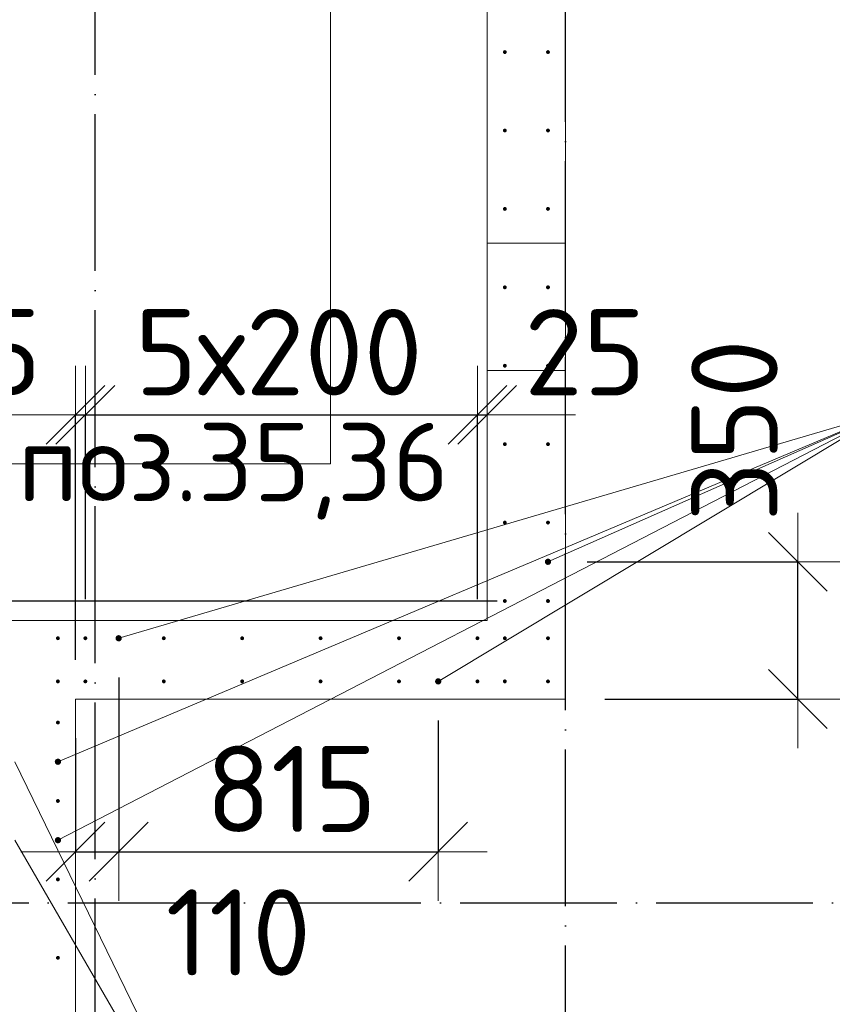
# Model space of a CAD drawing. Header units: millimetres. Extents: x -3725 to 93325, y -74170 to 82591.
# Tile 42 of 139: x 59807 to 61880, y 23081 to 25593. Entities that reach past the tile are written whole.
import ezdxf

# ---------------------------------------------------------------- set-up
doc = ezdxf.new("R2010")
doc.units = ezdxf.units.MM
doc.header["$PDMODE"] = 65
for name, pattern in [('______11', [500, 400, -50, 0, -50]), ('______2', [270, 200, -70]), ('______3', [500, 400, -100]), ('______5', [1100, 800, -100, 100, -100])]:
    doc.linetypes.add(name, pattern=pattern)
for name, color, linetype, lineweight in [('Standard', 7, 'Continuous', 25), ('Арм.стержн. Выпуски', 180, 'Continuous', 35), ('Балка_ общее', 7, '______3', 13), ('Размерная линия_ общее', 7, 'Continuous', 13), ('Стена_ общее', 7, 'Continuous', 35), ('Фундамент (1)', 7, 'Continuous', 35)]:
    doc.layers.add(name, color=color, linetype=linetype, lineweight=lineweight)
doc.layers.add('Осевая линия_ общее', color=7, linetype='______5', lineweight=13, true_color=0xa0a0a0)
doc.styles.add('ISOCPEUR', font='ISOCPEUR')
doc.dimstyles.new('DIMSTYLE_3', dxfattribs={"dimtxt": 220, "dimasz": 250, "dimexe": 0, "dimexo": 0, "dimgap": 110, "dimtad": 2, "dimdec": 0, "dimrnd": 5, "dimzin": 12, "dimdsep": 46, "dimtxsty": 'ISOCPEUR', "dimblk1": 'ALL_ML_STRICH', "dimblk2": 'ALL_ML_STRICH', "dimsah": 1, "dimcen": 0, "dimclrd": 7, "dimclre": 256, "dimclrt": 7, "dimadec": 0, "dimazin": 0, "dimtfac": 1, "dimtdec": 0, "dimtix": 1, "dimtmove": 2, "dimatfit": 3, "dimfxl": 0, "dimtzin": 0, "dimlwd": 0, "dimlwe": -3, "dimarcsym": 0})
doc.dimstyles.new('DIMSTYLE_5', dxfattribs={"dimtxt": 220, "dimasz": 250, "dimexe": 0, "dimexo": 0, "dimgap": 110, "dimtad": 2, "dimdec": 0, "dimrnd": 5, "dimzin": 12, "dimdsep": 46, "dimtxsty": 'ISOCPEUR', "dimblk1": 'ALL_ML_STRICH', "dimblk2": 'ALL_ML_STRICH', "dimsah": 1, "dimcen": 0, "dimclrd": 7, "dimclre": 256, "dimclrt": 7, "dimadec": 0, "dimazin": 0, "dimtfac": 1, "dimtdec": 0, "dimtix": 1, "dimtmove": 2, "dimatfit": 3, "dimfxl": 0, "dimtvp": 1.2, "dimtzin": 0, "dimlwd": 0, "dimlwe": -3, "dimarcsym": 0})
doc.dimstyles.new('DIMSTYLE_9', dxfattribs={"dimtxt": 220, "dimasz": 250, "dimexe": 0, "dimexo": 0, "dimgap": 110, "dimtad": 0, "dimdec": 0, "dimrnd": 5, "dimzin": 12, "dimdsep": 46, "dimtxsty": 'ISOCPEUR', "dimblk1": 'ALL_ML_STRICH', "dimblk2": 'ALL_ML_STRICH', "dimsah": 1, "dimcen": 0, "dimclrd": 7, "dimclre": 256, "dimclrt": 7, "dimadec": 0, "dimazin": 0, "dimtfac": 1, "dimtdec": 0, "dimtix": 1, "dimtmove": 2, "dimatfit": 3, "dimfxl": 0, "dimtvp": 1.2, "dimtzin": 0, "dimlwd": 0, "dimlwe": -3, "dimarcsym": 0})

# ---------------------------------------------------------------- blocks, each defined once
blk = doc.blocks.new('ALL_ML_STRICH')
at = {"color": 0, "linetype": 'ByBlock', "lineweight": -2}
for p, q in [((0, -0.5), (0, 0.5)), ((-0.3, -0.3), (0.3, 0.3)), ((-1, 0), (0.5, 0))]:
    blk.add_line(p, q, dxfattribs=at)
blk = doc.blocks.new('*D321')
at = {"layer": 'DEFPOINTS', "color": 7, "linetype": 'Continuous', "lineweight": 13, "transparency": 33554687}
for p in [(59950, 24584.6), (59975, 24015), (59950, 23860)]:
    blk.add_point(p, dxfattribs=at)
at = {"layer": 'Размерная линия_ общее', "color": 253, "linetype": 'Continuous', "lineweight": -2, "true_color": 0xa0a0a0, "transparency": 33554687}
for p, q in [((59950, 23960), (59950, 24584.6)), ((59975, 24115), (59975, 24584.6))]:
    blk.add_line(p, q, dxfattribs=at)
at = {"layer": 'Размерная линия_ общее', "color": 7, "linetype": 'Continuous', "lineweight": -2, "transparency": 33554687}
blk.add_line((59950, 24584.6), (59975, 24584.6), dxfattribs=at)
at = {"layer": 'Размерная линия_ общее', "color": 7, "linetype": 'Continuous', "lineweight": 13, "transparency": 33554687, "xscale": 250, "yscale": 250, "zscale": 250}
blk.add_blockref('ALL_ML_STRICH', (59975, 24584.6), dxfattribs=at)
at = {"layer": 'Размерная линия_ общее', "color": 7, "linetype": 'Continuous', "lineweight": 13, "transparency": 33554687, "xscale": 250, "yscale": 250, "zscale": 250, "rotation": 180}
blk.add_blockref('ALL_ML_STRICH', (59950, 24584.6), dxfattribs=at)
at = {"layer": 'Размерная линия_ общее', "color": 7, "linetype": 'Continuous', "lineweight": 13, "transparency": 33554687, "insert": (59708.1, 24745.1), "char_height": 220, "width": 440, "attachment_point": 5, "style": 'ISOCPEUR'}
blk.add_mtext('\\A1;{25}', dxfattribs=at)
blk = doc.blocks.new('*D322')
at = {"layer": 'DEFPOINTS', "color": 7, "linetype": 'Continuous', "lineweight": 13, "transparency": 33554687}
for p in [(59975, 24584.6), (59975, 24015), (60975, 24015)]:
    blk.add_point(p, dxfattribs=at)
at = {"layer": 'Размерная линия_ общее', "color": 253, "linetype": 'Continuous', "lineweight": -2, "true_color": 0xa0a0a0, "transparency": 33554687}
for p, q in [((59975, 24115), (59975, 24584.6)), ((60975, 24115), (60975, 24584.6))]:
    blk.add_line(p, q, dxfattribs=at)
at = {"layer": 'Размерная линия_ общее', "color": 7, "linetype": 'Continuous', "lineweight": -2, "transparency": 33554687}
blk.add_line((59975, 24584.6), (60975, 24584.6), dxfattribs=at)
at = {"layer": 'Размерная линия_ общее', "color": 7, "linetype": 'Continuous', "lineweight": 13, "transparency": 33554687, "xscale": 250, "yscale": 250, "zscale": 250, "rotation": 180}
blk.add_blockref('ALL_ML_STRICH', (59975, 24584.6), dxfattribs=at)
at = {"layer": 'Размерная линия_ общее', "color": 7, "linetype": 'Continuous', "lineweight": 13, "transparency": 33554687, "xscale": 250, "yscale": 250, "zscale": 250}
blk.add_blockref('ALL_ML_STRICH', (60975, 24584.6), dxfattribs=at)
at = {"layer": 'Размерная линия_ общее', "color": 7, "linetype": 'Continuous', "lineweight": 13, "transparency": 33554687, "insert": (60101, 24854.6), "char_height": 220, "width": 11, "attachment_point": 1, "line_spacing_factor": 0.60241, "style": 'ISOCPEUR'}
blk.add_mtext('5х200', dxfattribs=at)
blk = doc.blocks.new('*D323')
at = {"layer": 'DEFPOINTS', "color": 7, "linetype": 'Continuous', "lineweight": 13, "transparency": 33554687}
for p in [(60975, 24584.6), (61000, 24548.5), (60975, 24015)]:
    blk.add_point(p, dxfattribs=at)
at = {"layer": 'Размерная линия_ общее', "color": 253, "linetype": 'Continuous', "lineweight": -2, "true_color": 0xa0a0a0, "transparency": 33554687}
for p, q in [((60975, 24115), (60975, 24584.6)), ((61000, 24584.6), (61000, 24584.6))]:
    blk.add_line(p, q, dxfattribs=at)
at = {"layer": 'Размерная линия_ общее', "color": 7, "linetype": 'Continuous', "lineweight": -2, "transparency": 33554687}
blk.add_line((60975, 24584.6), (61000, 24584.6), dxfattribs=at)
at = {"layer": 'Размерная линия_ общее', "color": 7, "linetype": 'Continuous', "lineweight": 13, "transparency": 33554687, "xscale": 250, "yscale": 250, "zscale": 250}
blk.add_blockref('ALL_ML_STRICH', (61000, 24584.6), dxfattribs=at)
at = {"layer": 'Размерная линия_ общее', "color": 7, "linetype": 'Continuous', "lineweight": 13, "transparency": 33554687, "xscale": 250, "yscale": 250, "zscale": 250, "rotation": 180}
blk.add_blockref('ALL_ML_STRICH', (60975, 24584.6), dxfattribs=at)
at = {"layer": 'Размерная линия_ общее', "color": 7, "linetype": 'Continuous', "lineweight": 13, "transparency": 33554687, "insert": (61249.5, 24744.4), "char_height": 220, "width": 440, "attachment_point": 5, "style": 'ISOCPEUR'}
blk.add_mtext('\\A1;{25}', dxfattribs=at)
blk = doc.blocks.new('СЛОЖНЫЙ_ОБЪЕКТ_6')
at = {"layer": 'Осевая линия_ общее', "color": 253, "linetype": '______11', "lineweight": -3, "true_color": 0xa0a0a0, "transparency": 33554687}
for p, q in [((60000, 15950), (60000, 40010)), ((61200, 15830), (61200, 40010)), ((56930, 23340), (76830, 23340))]:
    blk.add_line(p, q, dxfattribs=at)
blk = doc.blocks.new('*D350')
at = {"layer": 'DEFPOINTS', "color": 7, "linetype": 'Continuous', "lineweight": 13, "transparency": 33554687}
for p in [(61045, 24110), (58219.7, 24015), (59795, 24015)]:
    blk.add_point(p, dxfattribs=at)
at = {"layer": 'Размерная линия_ общее', "color": 253, "linetype": 'Continuous', "lineweight": -2, "true_color": 0xa0a0a0, "transparency": 33554687}
for p, q in [((61025, 24110), (58219.7, 24110)), ((59775, 24015), (58219.7, 24015))]:
    blk.add_line(p, q, dxfattribs=at)
at = {"layer": 'Размерная линия_ общее', "color": 7, "linetype": 'Continuous', "lineweight": -2, "transparency": 33554687}
blk.add_line((58219.7, 24015), (58219.7, 24110), dxfattribs=at)
at = {"layer": 'Размерная линия_ общее', "color": 7, "linetype": 'Continuous', "lineweight": 13, "transparency": 33554687, "xscale": 250, "yscale": 250, "zscale": 250}
for p, rotation in [((58219.7, 24015), 270), ((58219.7, 24110), 90)]:
    blk.add_blockref('ALL_ML_STRICH', p, dxfattribs=dict(at, rotation=rotation))
at = {"layer": 'Размерная линия_ общее', "color": 7, "linetype": 'Continuous', "lineweight": 13, "transparency": 33554687, "insert": (57849, 24329.7), "char_height": 220, "width": 440, "attachment_point": 5, "rotation": 90, "style": 'ISOCPEUR'}
blk.add_mtext('\\A1;{95}', dxfattribs=at)
blk = doc.blocks.new('*D351')
at = {"layer": 'DEFPOINTS', "color": 7, "linetype": 'Continuous', "lineweight": 13, "transparency": 33554687}
for p in [(61045, 27110), (58219.7, 24110), (61045, 24110)]:
    blk.add_point(p, dxfattribs=at)
at = {"layer": 'Размерная линия_ общее', "color": 253, "linetype": 'Continuous', "lineweight": -2, "true_color": 0xa0a0a0, "transparency": 33554687}
for p, q in [((61025, 27110), (58219.7, 27110)), ((61025, 24110), (58219.7, 24110))]:
    blk.add_line(p, q, dxfattribs=at)
at = {"layer": 'Размерная линия_ общее', "color": 7, "linetype": 'Continuous', "lineweight": -2, "transparency": 33554687}
blk.add_line((58219.7, 24110), (58219.7, 27110), dxfattribs=at)
at = {"layer": 'Размерная линия_ общее', "color": 7, "linetype": 'Continuous', "lineweight": 13, "transparency": 33554687, "xscale": 250, "yscale": 250, "zscale": 250}
for p, rotation in [((58219.7, 27110), 90), ((58219.7, 24110), 270)]:
    blk.add_blockref('ALL_ML_STRICH', p, dxfattribs=dict(at, rotation=rotation))
at = {"layer": 'Размерная линия_ общее', "color": 7, "linetype": 'Continuous', "lineweight": 13, "transparency": 33554687, "insert": (57949.7, 24796), "char_height": 220, "width": 11, "attachment_point": 1, "rotation": 90, "line_spacing_factor": 0.60241, "style": 'ISOCPEUR'}
blk.add_mtext('15х200=3000', dxfattribs=at)
blk = doc.blocks.new('*D366')
at = {"layer": 'DEFPOINTS', "color": 7, "linetype": 'Continuous', "lineweight": 13, "transparency": 33554687}
for p in [(60060, 24015), (59950, 23860), (59950, 23470.6)]:
    blk.add_point(p, dxfattribs=at)
at = {"layer": 'Размерная линия_ общее', "color": 253, "linetype": 'Continuous', "lineweight": -2, "true_color": 0xa0a0a0, "transparency": 33554687}
for p, q in [((60060, 23915), (60060, 23470.6)), ((59950, 23760), (59950, 23470.6))]:
    blk.add_line(p, q, dxfattribs=at)
at = {"layer": 'Размерная линия_ общее', "color": 7, "linetype": 'Continuous', "lineweight": -2, "transparency": 33554687}
blk.add_line((59950, 23470.6), (60060, 23470.6), dxfattribs=at)
at = {"layer": 'Размерная линия_ общее', "color": 7, "linetype": 'Continuous', "lineweight": 13, "transparency": 33554687, "xscale": 250, "yscale": 250, "zscale": 250}
blk.add_blockref('ALL_ML_STRICH', (60060, 23470.6), dxfattribs=at)
at = {"layer": 'Размерная линия_ общее', "color": 7, "linetype": 'Continuous', "lineweight": 13, "transparency": 33554687, "xscale": 250, "yscale": 250, "zscale": 250, "rotation": 180}
blk.add_blockref('ALL_ML_STRICH', (59950, 23470.6), dxfattribs=at)
at = {"layer": 'Размерная линия_ общее', "color": 7, "linetype": 'Continuous', "lineweight": 13, "transparency": 33554687, "insert": (60365.3, 23264.7), "char_height": 220, "width": 660, "attachment_point": 5, "style": 'ISOCPEUR'}
blk.add_mtext('\\A1;{110}', dxfattribs=at)
blk = doc.blocks.new('*D367')
at = {"layer": 'DEFPOINTS', "color": 7, "linetype": 'Continuous', "lineweight": 13, "transparency": 33554687}
for p in [(60060, 24015), (60875, 23905), (60060, 23470.6)]:
    blk.add_point(p, dxfattribs=at)
at = {"layer": 'Размерная линия_ общее', "color": 253, "linetype": 'Continuous', "lineweight": -2, "true_color": 0xa0a0a0, "transparency": 33554687}
for p, q in [((60060, 23915), (60060, 23470.6)), ((60875, 23805), (60875, 23470.6))]:
    blk.add_line(p, q, dxfattribs=at)
at = {"layer": 'Размерная линия_ общее', "color": 7, "linetype": 'Continuous', "lineweight": -2, "transparency": 33554687}
blk.add_line((60060, 23470.6), (60875, 23470.6), dxfattribs=at)
at = {"layer": 'Размерная линия_ общее', "color": 7, "linetype": 'Continuous', "lineweight": 13, "transparency": 33554687, "xscale": 250, "yscale": 250, "zscale": 250, "rotation": 180}
blk.add_blockref('ALL_ML_STRICH', (60060, 23470.6), dxfattribs=at)
at = {"layer": 'Размерная линия_ общее', "color": 7, "linetype": 'Continuous', "lineweight": 13, "transparency": 33554687, "xscale": 250, "yscale": 250, "zscale": 250}
blk.add_blockref('ALL_ML_STRICH', (60875, 23470.6), dxfattribs=at)
at = {"layer": 'Размерная линия_ общее', "color": 7, "linetype": 'Continuous', "lineweight": 13, "transparency": 33554687, "insert": (60500.5, 23630.6), "char_height": 220, "width": 660, "attachment_point": 5, "style": 'ISOCPEUR'}
blk.add_mtext('\\A1;{815}', dxfattribs=at)
blk = doc.blocks.new('*D520')
at = {"layer": 'DEFPOINTS', "color": 7, "linetype": 'Continuous', "lineweight": 13, "transparency": 33554687}
for p in [(61155, 24210), (61200, 23860), (61792.4, 23860)]:
    blk.add_point(p, dxfattribs=at)
at = {"layer": 'Размерная линия_ общее', "color": 253, "linetype": 'Continuous', "lineweight": -2, "true_color": 0xa0a0a0, "transparency": 33554687}
for p, q in [((61255, 24210), (61792.4, 24210)), ((61300, 23860), (61792.4, 23860))]:
    blk.add_line(p, q, dxfattribs=at)
at = {"layer": 'Размерная линия_ общее', "color": 7, "linetype": 'Continuous', "lineweight": -2, "transparency": 33554687}
blk.add_line((61792.4, 23860), (61792.4, 24210), dxfattribs=at)
at = {"layer": 'Размерная линия_ общее', "color": 7, "linetype": 'Continuous', "lineweight": 13, "transparency": 33554687, "xscale": 250, "yscale": 250, "zscale": 250}
for p, rotation in [((61792.4, 24210), 90), ((61792.4, 23860), 270)]:
    blk.add_blockref('ALL_ML_STRICH', p, dxfattribs=dict(at, rotation=rotation))
at = {"layer": 'Размерная линия_ общее', "color": 7, "linetype": 'Continuous', "lineweight": 13, "transparency": 33554687, "insert": (61630.6, 24545), "char_height": 220, "width": 660, "attachment_point": 5, "rotation": 90, "style": 'ISOCPEUR'}
blk.add_mtext('\\A1;{350}', dxfattribs=at)

msp = doc.modelspace()

# ---------------------------------------------------------------- hatches: boundary and pattern name
at = {"layer": 'Арм.стержн. Выпуски', "linetype": 'Continuous', "lineweight": 35, "transparency": 33554687}
for color, points in [(4, [(61050, 25510), (61049.6, 25511.9), (61048.5, 25513.5), (61046.9, 25514.6), (61045, 25515), (61043.1, 25514.6), (61041.5, 25513.5), (61040.4, 25511.9), (61040, 25510), (61040.4, 25508.1), (61041.5, 25506.5), (61043.1, 25505.4), (61045, 25505), (61046.9, 25505.4), (61048.5, 25506.5), (61049.6, 25508.1)]), (4, [(61160, 25510), (61159.6, 25511.9), (61158.5, 25513.5), (61156.9, 25514.6), (61155, 25515), (61153.1, 25514.6), (61151.5, 25513.5), (61150.4, 25511.9), (61150, 25510), (61150.4, 25508.1), (61151.5, 25506.5), (61153.1, 25505.4), (61155, 25505), (61156.9, 25505.4), (61158.5, 25506.5), (61159.6, 25508.1)]), (4, [(61050, 25310), (61049.6, 25311.9), (61048.5, 25313.5), (61046.9, 25314.6), (61045, 25315), (61043.1, 25314.6), (61041.5, 25313.5), (61040.4, 25311.9), (61040, 25310), (61040.4, 25308.1), (61041.5, 25306.5), (61043.1, 25305.4), (61045, 25305), (61046.9, 25305.4), (61048.5, 25306.5), (61049.6, 25308.1)]), (4, [(61160, 25310), (61159.6, 25311.9), (61158.5, 25313.5), (61156.9, 25314.6), (61155, 25315), (61153.1, 25314.6), (61151.5, 25313.5), (61150.4, 25311.9), (61150, 25310), (61150.4, 25308.1), (61151.5, 25306.5), (61153.1, 25305.4), (61155, 25305), (61156.9, 25305.4), (61158.5, 25306.5), (61159.6, 25308.1)]), (4, [(61050, 25110), (61049.6, 25111.9), (61048.5, 25113.5), (61046.9, 25114.6), (61045, 25115), (61043.1, 25114.6), (61041.5, 25113.5), (61040.4, 25111.9), (61040, 25110), (61040.4, 25108.1), (61041.5, 25106.5), (61043.1, 25105.4), (61045, 25105), (61046.9, 25105.4), (61048.5, 25106.5), (61049.6, 25108.1)]), (4, [(61160, 25110), (61159.6, 25111.9), (61158.5, 25113.5), (61156.9, 25114.6), (61155, 25115), (61153.1, 25114.6), (61151.5, 25113.5), (61150.4, 25111.9), (61150, 25110), (61150.4, 25108.1), (61151.5, 25106.5), (61153.1, 25105.4), (61155, 25105), (61156.9, 25105.4), (61158.5, 25106.5), (61159.6, 25108.1)]), (4, [(61050, 24910), (61049.6, 24911.9), (61048.5, 24913.5), (61046.9, 24914.6), (61045, 24915), (61043.1, 24914.6), (61041.5, 24913.5), (61040.4, 24911.9), (61040, 24910), (61040.4, 24908.1), (61041.5, 24906.5), (61043.1, 24905.4), (61045, 24905), (61046.9, 24905.4), (61048.5, 24906.5), (61049.6, 24908.1)]), (4, [(61160, 24910), (61159.6, 24911.9), (61158.5, 24913.5), (61156.9, 24914.6), (61155, 24915), (61153.1, 24914.6), (61151.5, 24913.5), (61150.4, 24911.9), (61150, 24910), (61150.4, 24908.1), (61151.5, 24906.5), (61153.1, 24905.4), (61155, 24905), (61156.9, 24905.4), (61158.5, 24906.5), (61159.6, 24908.1)]), (4, [(61050, 24710), (61049.6, 24711.9), (61048.5, 24713.5), (61046.9, 24714.6), (61045, 24715), (61043.1, 24714.6), (61041.5, 24713.5), (61040.4, 24711.9), (61040, 24710), (61040.4, 24708.1), (61041.5, 24706.5), (61043.1, 24705.4), (61045, 24705), (61046.9, 24705.4), (61048.5, 24706.5), (61049.6, 24708.1)]), (4, [(61160, 24710), (61159.6, 24711.9), (61158.5, 24713.5), (61156.9, 24714.6), (61155, 24715), (61153.1, 24714.6), (61151.5, 24713.5), (61150.4, 24711.9), (61150, 24710), (61150.4, 24708.1), (61151.5, 24706.5), (61153.1, 24705.4), (61155, 24705), (61156.9, 24705.4), (61158.5, 24706.5), (61159.6, 24708.1)]), (4, [(61050, 24510), (61049.6, 24511.9), (61048.5, 24513.5), (61046.9, 24514.6), (61045, 24515), (61043.1, 24514.6), (61041.5, 24513.5), (61040.4, 24511.9), (61040, 24510), (61040.4, 24508.1), (61041.5, 24506.5), (61043.1, 24505.4), (61045, 24505), (61046.9, 24505.4), (61048.5, 24506.5), (61049.6, 24508.1)]), (4, [(61160, 24510), (61159.6, 24511.9), (61158.5, 24513.5), (61156.9, 24514.6), (61155, 24515), (61153.1, 24514.6), (61151.5, 24513.5), (61150.4, 24511.9), (61150, 24510), (61150.4, 24508.1), (61151.5, 24506.5), (61153.1, 24505.4), (61155, 24505), (61156.9, 24505.4), (61158.5, 24506.5), (61159.6, 24508.1)]), (4, [(61050, 24310), (61049.6, 24311.9), (61048.5, 24313.5), (61046.9, 24314.6), (61045, 24315), (61043.1, 24314.6), (61041.5, 24313.5), (61040.4, 24311.9), (61040, 24310), (61040.4, 24308.1), (61041.5, 24306.5), (61043.1, 24305.4), (61045, 24305), (61046.9, 24305.4), (61048.5, 24306.5), (61049.6, 24308.1)]), (4, [(61160, 24310), (61159.6, 24311.9), (61158.5, 24313.5), (61156.9, 24314.6), (61155, 24315), (61153.1, 24314.6), (61151.5, 24313.5), (61150.4, 24311.9), (61150, 24310), (61150.4, 24308.1), (61151.5, 24306.5), (61153.1, 24305.4), (61155, 24305), (61156.9, 24305.4), (61158.5, 24306.5), (61159.6, 24308.1)]), (7, [(61163, 24210), (61162.4, 24213.1), (61160.7, 24215.7), (61158.1, 24217.4), (61155, 24218), (61151.9, 24217.4), (61149.3, 24215.7), (61147.6, 24213.1), (61147, 24210), (61147.6, 24206.9), (61149.3, 24204.3), (61151.9, 24202.6), (61155, 24202), (61158.1, 24202.6), (61160.7, 24204.3), (61162.4, 24206.9)]), (4, [(61050, 24110), (61049.6, 24111.9), (61048.5, 24113.5), (61046.9, 24114.6), (61045, 24115), (61043.1, 24114.6), (61041.5, 24113.5), (61040.4, 24111.9), (61040, 24110), (61040.4, 24108.1), (61041.5, 24106.5), (61043.1, 24105.4), (61045, 24105), (61046.9, 24105.4), (61048.5, 24106.5), (61049.6, 24108.1)]), (4, [(61160, 24110), (61159.6, 24111.9), (61158.5, 24113.5), (61156.9, 24114.6), (61155, 24115), (61153.1, 24114.6), (61151.5, 24113.5), (61150.4, 24111.9), (61150, 24110), (61150.4, 24108.1), (61151.5, 24106.5), (61153.1, 24105.4), (61155, 24105), (61156.9, 24105.4), (61158.5, 24106.5), (61159.6, 24108.1)]), (4, [(59910, 24015), (59909.6, 24016.9), (59908.5, 24018.5), (59906.9, 24019.6), (59905, 24020), (59903.1, 24019.6), (59901.5, 24018.5), (59900.4, 24016.9), (59900, 24015), (59900.4, 24013.1), (59901.5, 24011.5), (59903.1, 24010.4), (59905, 24010), (59906.9, 24010.4), (59908.5, 24011.5), (59909.6, 24013.1)]), (4, [(59980, 24015), (59979.6, 24016.9), (59978.5, 24018.5), (59976.9, 24019.6), (59975, 24020), (59973.1, 24019.6), (59971.5, 24018.5), (59970.4, 24016.9), (59970, 24015), (59970.4, 24013.1), (59971.5, 24011.5), (59973.1, 24010.4), (59975, 24010), (59976.9, 24010.4), (59978.5, 24011.5), (59979.6, 24013.1)]), (7, [(60068, 24015), (60067.4, 24018.1), (60065.7, 24020.7), (60063.1, 24022.4), (60060, 24023), (60056.9, 24022.4), (60054.3, 24020.7), (60052.6, 24018.1), (60052, 24015), (60052.6, 24011.9), (60054.3, 24009.3), (60056.9, 24007.6), (60060, 24007), (60063.1, 24007.6), (60065.7, 24009.3), (60067.4, 24011.9)]), (4, [(60180, 24015), (60179.6, 24016.9), (60178.5, 24018.5), (60176.9, 24019.6), (60175, 24020), (60173.1, 24019.6), (60171.5, 24018.5), (60170.4, 24016.9), (60170, 24015), (60170.4, 24013.1), (60171.5, 24011.5), (60173.1, 24010.4), (60175, 24010), (60176.9, 24010.4), (60178.5, 24011.5), (60179.6, 24013.1)]), (4, [(60380, 24015), (60379.6, 24016.9), (60378.5, 24018.5), (60376.9, 24019.6), (60375, 24020), (60373.1, 24019.6), (60371.5, 24018.5), (60370.4, 24016.9), (60370, 24015), (60370.4, 24013.1), (60371.5, 24011.5), (60373.1, 24010.4), (60375, 24010), (60376.9, 24010.4), (60378.5, 24011.5), (60379.6, 24013.1)]), (4, [(60580, 24015), (60579.6, 24016.9), (60578.5, 24018.5), (60576.9, 24019.6), (60575, 24020), (60573.1, 24019.6), (60571.5, 24018.5), (60570.4, 24016.9), (60570, 24015), (60570.4, 24013.1), (60571.5, 24011.5), (60573.1, 24010.4), (60575, 24010), (60576.9, 24010.4), (60578.5, 24011.5), (60579.6, 24013.1)]), (4, [(60780, 24015), (60779.6, 24016.9), (60778.5, 24018.5), (60776.9, 24019.6), (60775, 24020), (60773.1, 24019.6), (60771.5, 24018.5), (60770.4, 24016.9), (60770, 24015), (60770.4, 24013.1), (60771.5, 24011.5), (60773.1, 24010.4), (60775, 24010), (60776.9, 24010.4), (60778.5, 24011.5), (60779.6, 24013.1)]), (4, [(60980, 24015), (60979.6, 24016.9), (60978.5, 24018.5), (60976.9, 24019.6), (60975, 24020), (60973.1, 24019.6), (60971.5, 24018.5), (60970.4, 24016.9), (60970, 24015), (60970.4, 24013.1), (60971.5, 24011.5), (60973.1, 24010.4), (60975, 24010), (60976.9, 24010.4), (60978.5, 24011.5), (60979.6, 24013.1)]), (4, [(61050, 24015), (61049.6, 24016.9), (61048.5, 24018.5), (61046.9, 24019.6), (61045, 24020), (61043.1, 24019.6), (61041.5, 24018.5), (61040.4, 24016.9), (61040, 24015), (61040.4, 24013.1), (61041.5, 24011.5), (61043.1, 24010.4), (61045, 24010), (61046.9, 24010.4), (61048.5, 24011.5), (61049.6, 24013.1)]), (4, [(61160, 24015), (61159.6, 24016.9), (61158.5, 24018.5), (61156.9, 24019.6), (61155, 24020), (61153.1, 24019.6), (61151.5, 24018.5), (61150.4, 24016.9), (61150, 24015), (61150.4, 24013.1), (61151.5, 24011.5), (61153.1, 24010.4), (61155, 24010), (61156.9, 24010.4), (61158.5, 24011.5), (61159.6, 24013.1)]), (4, [(59910, 23905), (59909.6, 23906.9), (59908.5, 23908.5), (59906.9, 23909.6), (59905, 23910), (59903.1, 23909.6), (59901.5, 23908.5), (59900.4, 23906.9), (59900, 23905), (59900.4, 23903.1), (59901.5, 23901.5), (59903.1, 23900.4), (59905, 23900), (59906.9, 23900.4), (59908.5, 23901.5), (59909.6, 23903.1)]), (4, [(59980, 23905), (59979.6, 23906.9), (59978.5, 23908.5), (59976.9, 23909.6), (59975, 23910), (59973.1, 23909.6), (59971.5, 23908.5), (59970.4, 23906.9), (59970, 23905), (59970.4, 23903.1), (59971.5, 23901.5), (59973.1, 23900.4), (59975, 23900), (59976.9, 23900.4), (59978.5, 23901.5), (59979.6, 23903.1)]), (4, [(60180, 23905), (60179.6, 23906.9), (60178.5, 23908.5), (60176.9, 23909.6), (60175, 23910), (60173.1, 23909.6), (60171.5, 23908.5), (60170.4, 23906.9), (60170, 23905), (60170.4, 23903.1), (60171.5, 23901.5), (60173.1, 23900.4), (60175, 23900), (60176.9, 23900.4), (60178.5, 23901.5), (60179.6, 23903.1)]), (4, [(60380, 23905), (60379.6, 23906.9), (60378.5, 23908.5), (60376.9, 23909.6), (60375, 23910), (60373.1, 23909.6), (60371.5, 23908.5), (60370.4, 23906.9), (60370, 23905), (60370.4, 23903.1), (60371.5, 23901.5), (60373.1, 23900.4), (60375, 23900), (60376.9, 23900.4), (60378.5, 23901.5), (60379.6, 23903.1)]), (4, [(60580, 23905), (60579.6, 23906.9), (60578.5, 23908.5), (60576.9, 23909.6), (60575, 23910), (60573.1, 23909.6), (60571.5, 23908.5), (60570.4, 23906.9), (60570, 23905), (60570.4, 23903.1), (60571.5, 23901.5), (60573.1, 23900.4), (60575, 23900), (60576.9, 23900.4), (60578.5, 23901.5), (60579.6, 23903.1)]), (4, [(60780, 23905), (60779.6, 23906.9), (60778.5, 23908.5), (60776.9, 23909.6), (60775, 23910), (60773.1, 23909.6), (60771.5, 23908.5), (60770.4, 23906.9), (60770, 23905), (60770.4, 23903.1), (60771.5, 23901.5), (60773.1, 23900.4), (60775, 23900), (60776.9, 23900.4), (60778.5, 23901.5), (60779.6, 23903.1)]), (7, [(60883, 23905), (60882.4, 23908.1), (60880.7, 23910.7), (60878.1, 23912.4), (60875, 23913), (60871.9, 23912.4), (60869.3, 23910.7), (60867.6, 23908.1), (60867, 23905), (60867.6, 23901.9), (60869.3, 23899.3), (60871.9, 23897.6), (60875, 23897), (60878.1, 23897.6), (60880.7, 23899.3), (60882.4, 23901.9)]), (4, [(60980, 23905), (60979.6, 23906.9), (60978.5, 23908.5), (60976.9, 23909.6), (60975, 23910), (60973.1, 23909.6), (60971.5, 23908.5), (60970.4, 23906.9), (60970, 23905), (60970.4, 23903.1), (60971.5, 23901.5), (60973.1, 23900.4), (60975, 23900), (60976.9, 23900.4), (60978.5, 23901.5), (60979.6, 23903.1)]), (4, [(61050, 23905), (61049.6, 23906.9), (61048.5, 23908.5), (61046.9, 23909.6), (61045, 23910), (61043.1, 23909.6), (61041.5, 23908.5), (61040.4, 23906.9), (61040, 23905), (61040.4, 23903.1), (61041.5, 23901.5), (61043.1, 23900.4), (61045, 23900), (61046.9, 23900.4), (61048.5, 23901.5), (61049.6, 23903.1)]), (4, [(61160, 23905), (61159.6, 23906.9), (61158.5, 23908.5), (61156.9, 23909.6), (61155, 23910), (61153.1, 23909.6), (61151.5, 23908.5), (61150.4, 23906.9), (61150, 23905), (61150.4, 23903.1), (61151.5, 23901.5), (61153.1, 23900.4), (61155, 23900), (61156.9, 23900.4), (61158.5, 23901.5), (61159.6, 23903.1)]), (4, [(59910, 23800), (59909.6, 23801.9), (59908.5, 23803.5), (59906.9, 23804.6), (59905, 23805), (59903.1, 23804.6), (59901.5, 23803.5), (59900.4, 23801.9), (59900, 23800), (59900.4, 23798.1), (59901.5, 23796.5), (59903.1, 23795.4), (59905, 23795), (59906.9, 23795.4), (59908.5, 23796.5), (59909.6, 23798.1)]), (7, [(59913, 23700), (59912.4, 23703.1), (59910.7, 23705.7), (59908.1, 23707.4), (59905, 23708), (59901.9, 23707.4), (59899.3, 23705.7), (59897.6, 23703.1), (59897, 23700), (59897.6, 23696.9), (59899.3, 23694.3), (59901.9, 23692.6), (59905, 23692), (59908.1, 23692.6), (59910.7, 23694.3), (59912.4, 23696.9)]), (4, [(59910, 23600), (59909.6, 23601.9), (59908.5, 23603.5), (59906.9, 23604.6), (59905, 23605), (59903.1, 23604.6), (59901.5, 23603.5), (59900.4, 23601.9), (59900, 23600), (59900.4, 23598.1), (59901.5, 23596.5), (59903.1, 23595.4), (59905, 23595), (59906.9, 23595.4), (59908.5, 23596.5), (59909.6, 23598.1)]), (7, [(59913, 23500), (59912.4, 23503.1), (59910.7, 23505.7), (59908.1, 23507.4), (59905, 23508), (59901.9, 23507.4), (59899.3, 23505.7), (59897.6, 23503.1), (59897, 23500), (59897.6, 23496.9), (59899.3, 23494.3), (59901.9, 23492.6), (59905, 23492), (59908.1, 23492.6), (59910.7, 23494.3), (59912.4, 23496.9)]), (4, [(59910, 23400), (59909.6, 23401.9), (59908.5, 23403.5), (59906.9, 23404.6), (59905, 23405), (59903.1, 23404.6), (59901.5, 23403.5), (59900.4, 23401.9), (59900, 23400), (59900.4, 23398.1), (59901.5, 23396.5), (59903.1, 23395.4), (59905, 23395), (59906.9, 23395.4), (59908.5, 23396.5), (59909.6, 23398.1)]), (4, [(59910, 23200), (59909.6, 23201.9), (59908.5, 23203.5), (59906.9, 23204.6), (59905, 23205), (59903.1, 23204.6), (59901.5, 23203.5), (59900.4, 23201.9), (59900, 23200), (59900.4, 23198.1), (59901.5, 23196.5), (59903.1, 23195.4), (59905, 23195), (59906.9, 23195.4), (59908.5, 23196.5), (59909.6, 23198.1)])]:
    msp.add_hatch(color=color, dxfattribs=at).paths.add_polyline_path(points)

# ---------------------------------------------------------------- linework, layer by layer
at = {"layer": 'Арм.стержн. Выпуски', "color": 7, "linetype": 'Continuous', "lineweight": 13, "transparency": 33554687}
for p, q in [((62017.8, 24591.5), (59905, 23700)), ((62017.8, 24591.5), (59905, 23500)), ((62017.8, 24591.5), (60060, 24015)), ((62017.8, 24591.5), (60875, 23905)), ((62017.8, 24591.5), (61155, 24210)), ((60403.3, 22451.2), (59795, 23700)), ((60403.3, 22451.2), (59795, 23500))]:
    msp.add_line(p, q, dxfattribs=at)
at = {"layer": 'Стена_ общее', "color": 7, "linetype": 'Continuous', "lineweight": 18, "transparency": 33554687}
for p, q in [((61000, 24060), (61000, 27360)), ((61000, 24060), (61000, 27360)), ((61200, 27160), (61200, 24060)), ((61200, 27160), (61200, 24060)), ((59750, 24060), (59950, 24060)), ((59750, 24060), (59950, 24060)), ((59950, 24060), (61000, 24060)), ((59950, 24060), (61000, 24060)), ((61200, 24060), (61200, 23860)), ((61200, 24060), (61200, 23860)), ((61200, 23860), (59950, 23860)), ((59950, 23860), (59950, 20140)), ((61200, 23860), (59950, 23860)), ((59950, 23860), (59950, 20140))]:
    msp.add_line(p, q, dxfattribs=at)
at = {"layer": 'Стена_ общее', "color": 253, "linetype": '______2', "lineweight": 18, "true_color": 0xababab, "transparency": 33554687}
for p, q in [((61200, 25022.5), (61000, 25022.5)), ((61200, 25022.5), (61000, 25022.5)), ((61000, 24697.5), (61200, 24697.5)), ((61000, 24697.5), (61200, 24697.5))]:
    msp.add_line(p, q, dxfattribs=at)
at = {"layer": 'Фундамент (1)', "color": 7, "lineweight": 18, "transparency": 33554687}
for p, q in [((60600, 24460), (60600, 30060)), ((59350, 24460), (60600, 24460))]:
    msp.add_line(p, q, dxfattribs=at)
at = {"layer": 'Фундамент (1)', "color": 7, "linetype": 'Continuous', "lineweight": 18, "transparency": 33554687}
for p, q in [((60600, 24460), (60600, 30060)), ((59350, 24460), (60600, 24460))]:
    msp.add_line(p, q, dxfattribs=at)

# ---------------------------------------------------------------- block references
at = {"layer": 'Балка_ общее', "color": 7, "linetype": 'Continuous', "lineweight": 13, "transparency": 33554687}
msp.add_blockref('СЛОЖНЫЙ_ОБЪЕКТ_6', (0, 0), dxfattribs=at)

# ---------------------------------------------------------------- texts
at = {"layer": 'Standard', "color": 7, "linetype": 'Continuous', "lineweight": 13, "transparency": 33554687, "insert": (60352.4, 24441), "char_height": 200, "width": 1196.491, "attachment_point": 5, "style": 'ISOCPEUR'}
msp.add_mtext('\\A1;{\\fISOCPEUR|i0|b0;\\H200.000000;\\W1.000000;\\C7;поз.35,36}\\P', dxfattribs=at)

# ---------------------------------------------------------------- dimensions: what is measured, and where the dimension line sits
at = {"layer": 'Размерная линия_ общее', "color": 7, "linetype": 'Continuous', "lineweight": 13, "transparency": 33554687}
dim = msp.add_linear_dim(base=(58219.7, 27110), p1=(61025, 24110), p2=(61025, 27110), angle=90, text='15х200=3000', dimstyle='DIMSTYLE_3', override={"dimpost": '<>', "dimclrd": 7, "dimclre": 253, "dimclrt": 7, "dimlwd": 0, "dimlwe": 65533}, dxfattribs=at)
dim.commit()
dim.dimension.update_dxf_attribs({"geometry": '*D351', "text_midpoint": (58109.7, 25610), "dimtype": 160})
for base, p1, p2, dimstyle, picture, middle in [((59975, 24584.6), (59950, 23960), (59975, 24115), 'DIMSTYLE_5', '*D321', (59708.1, 24745.1)), ((61000, 24584.6), (60975, 24115), (61000, 24584.6), 'DIMSTYLE_5', '*D323', (61249.5, 24744.4)), ((60060, 23470.6), (59950, 23760), (60060, 23915), 'DIMSTYLE_9', '*D366', (60365.3, 23264.7)), ((60875, 23470.6), (60060, 23915), (60875, 23805), 'DIMSTYLE_3', '*D367', (60500.5, 23630.6))]:
    dim = msp.add_linear_dim(base=base, p1=p1, p2=p2, dimstyle=dimstyle, override={"dimpost": '<>', "dimclrd": 7, "dimclre": 253, "dimclrt": 7, "dimlwd": 0, "dimlwe": 65533}, dxfattribs=at)
    dim.commit()
    dim.dimension.update_dxf_attribs({"geometry": picture, "text_midpoint": middle, "dimtype": 160})
for base, p1, p2, picture, middle in [((61792.4, 24210), (61300, 23860), (61255, 24210), '*D520', (61630.6, 24545)), ((58219.7, 24110), (59775, 24015), (61025, 24110), '*D350', (57849, 24329.7))]:
    dim = msp.add_linear_dim(base=base, p1=p1, p2=p2, angle=90, dimstyle='DIMSTYLE_5', override={"dimpost": '<>', "dimclrd": 7, "dimclre": 253, "dimclrt": 7, "dimlwd": 0, "dimlwe": 65533}, dxfattribs=at)
    dim.commit()
    dim.dimension.update_dxf_attribs({"geometry": picture, "text_midpoint": middle, "dimtype": 160})
dim = msp.add_linear_dim(base=(60975, 24584.6), p1=(59975, 24115), p2=(60975, 24115), text='5х200', dimstyle='DIMSTYLE_3', override={"dimpost": '<>', "dimclrd": 7, "dimclre": 253, "dimclrt": 7, "dimlwd": 0, "dimlwe": 65533}, dxfattribs=at)
dim.commit()
dim.dimension.update_dxf_attribs({"geometry": '*D322', "text_midpoint": (60475, 24694.6), "dimtype": 160})

doc.saveas('drawing.dxf')
